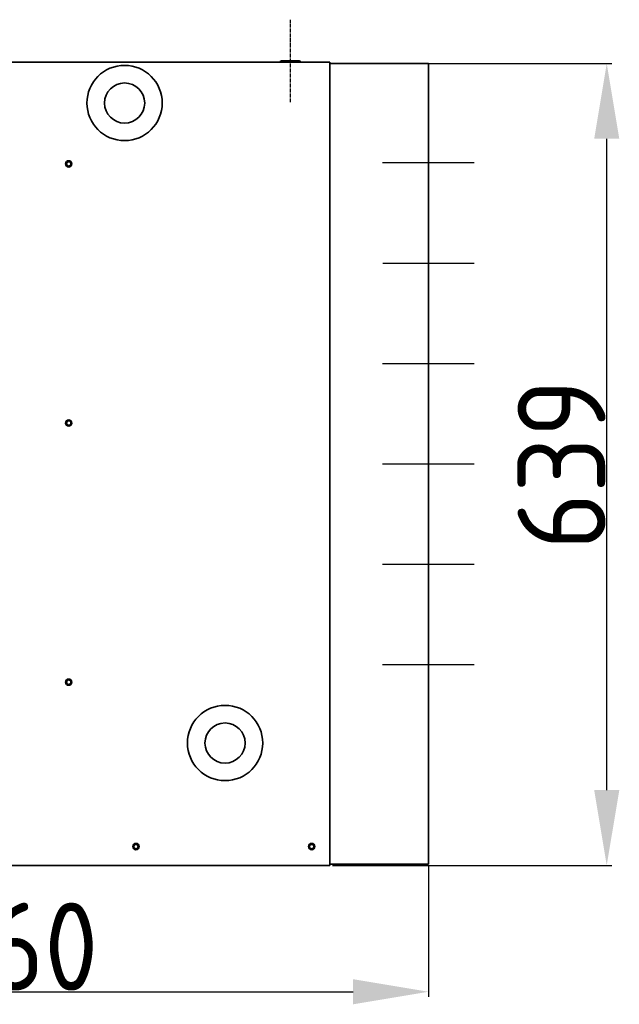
# Model space of a CAD drawing. Extents: x 1965 to 12366, y 538 to 8452.
# Tile 18 of 33: x 9217 to 9694, y 2269 to 3054. Entities that reach past the tile are written whole.
import ezdxf

# ---------------------------------------------------------------- set-up
doc = ezdxf.new("R2010")
doc.units = 0
doc.header["$LTSCALE"] = 2
doc.header["$PDMODE"] = 3
doc.header["$PDSIZE"] = 0.5
doc.linetypes.add('CENTER', pattern=[2, 1.25, -0.25, 0.25, -0.25])
doc.linetypes.add('HIDDEN', pattern=[0.375, 0.25, -0.125])
doc.layers.get('DEFPOINTS').update_dxf_attribs({"linetype": 'CONTINUOUS'})
for name, color, linetype in [('CENTER', 1, 'CENTER'), ('DIMENSIONS', 5, 'CONTINUOUS'), ('HIDDEN', 4, 'HIDDEN'), ('MARK BV', 7, 'CONTINUOUS')]:
    doc.layers.add(name, color=color, linetype=linetype)
doc.layers.add('Visible', color=7, linetype='CONTINUOUS', lineweight=35)
doc.styles.get("Standard").update_dxf_attribs({"font": 'ISOCP'})
doc.dimstyles.new('STANDARD$0', dxfattribs={"dimscale": 5, "dimtxt": 3, "dimasz": 3, "dimexe": 2, "dimexo": 1, "dimgap": 0.5, "dimtad": 1, "dimdec": 1, "dimdsep": 46, "dimtxsty": 'Standard', "dimcen": -1, "dimclrd": 256, "dimclre": 256, "dimclrt": 256, "dimadec": 0, "dimazin": 0, "dimtfac": 1, "dimtdec": 0, "dimtmove": 0, "dimatfit": 3, "dimfxl": 0, "dimtvp": 0.75, "dimtolj": 1, "dimtzin": 0, "dimarcsym": 0})

# ---------------------------------------------------------------- blocks, each defined once
blk = doc.blocks.new('*D78')
at = {"layer": 'DEFPOINTS', "color": 0}
for p in [(8882.49, 2379.69), (9542.49, 2380.69), (9542.49, 2278.97)]:
    blk.add_point(p, dxfattribs=at)
at = {"layer": 'DIMENSIONS', "lineweight": -2}
for p, q in [((8882.49, 2377.69), (8882.49, 2274.97)), ((9542.49, 2378.69), (9542.49, 2274.97)), ((8942.49, 2278.97), (9482.49, 2278.97))]:
    blk.add_line(p, q, dxfattribs=at)
at = {"layer": 'DIMENSIONS'}
for points in [[(8942.49, 2288.97), (8942.49, 2268.97), (8882.49, 2278.97)], [(9482.49, 2288.97), (9482.49, 2268.97), (9542.49, 2278.97)]]:
    blk.add_solid(points, dxfattribs=at)
at = {"layer": 'DIMENSIONS', "insert": (9212.49, 2314.97), "char_height": 70, "attachment_point": 5}
blk.add_mtext('\\A1;660', dxfattribs=at)
blk = doc.blocks.new('*D79')
at = {"layer": 'DEFPOINTS', "color": 0}
for p in [(9463.99, 3018.69), (9684.47, 3018.69), (9463.99, 2379.69)]:
    blk.add_point(p, dxfattribs=at)
at = {"layer": 'DIMENSIONS', "lineweight": -2}
for p, q in [((9465.99, 3018.69), (9688.47, 3018.69)), ((9684.47, 2439.69), (9684.47, 2958.69)), ((9465.99, 2379.69), (9688.47, 2379.69))]:
    blk.add_line(p, q, dxfattribs=at)
at = {"layer": 'DIMENSIONS'}
for points in [[(9674.47, 2958.69), (9694.47, 2958.69), (9684.47, 3018.69)], [(9674.47, 2439.69), (9694.47, 2439.69), (9684.47, 2379.69)]]:
    blk.add_solid(points, dxfattribs=at)
at = {"layer": 'DIMENSIONS', "insert": (9648.47, 2699.19), "char_height": 70, "attachment_point": 5, "rotation": 90}
blk.add_mtext('\\A1;639', dxfattribs=at)

msp = doc.modelspace()

# ---------------------------------------------------------------- linework, layer by layer
at = {"layer": 'CENTER'}
msp.add_line((9432.49, 2987.99), (9432.49, 3053.59), dxfattribs=at)
at = {"layer": 'HIDDEN'}
for p, q in [((9506, 2939.69), (9542.49, 2939.69)), ((9506.02, 2859.69), (9542.49, 2859.69)), ((9506, 2779.69), (9542.49, 2779.69)), ((9506, 2699.69), (9542.49, 2699.69)), ((9506, 2619.69), (9542.49, 2619.69)), ((9506, 2539.69), (9542.49, 2539.69))]:
    msp.add_line(p, q, dxfattribs=at)
at = {"layer": 'MARK BV'}
for p, q in [((9542.49, 2939.69), (9578.99, 2939.69)), ((9542.52, 2859.69), (9578.99, 2859.69)), ((9542.49, 2779.69), (9578.99, 2779.69)), ((9542.49, 2699.69), (9578.99, 2699.69)), ((9542.49, 2619.69), (9578.99, 2619.69)), ((9542.49, 2539.69), (9578.99, 2539.69))]:
    msp.add_line(p, q, dxfattribs=at)
at = {"layer": 'Visible'}
for p, q in [((9425.49, 3020.79), (9439.49, 3020.79)), ((9463.99, 3019.69), (8882.49, 3019.69)), ((9424.49, 3019.69), (9424.49, 3019.79)), ((9440.49, 3019.69), (9440.49, 3019.79)), ((9463.99, 2379.69), (9463.99, 3019.69)), ((9463.99, 3018.69), (9491.82, 3018.69)), ((9491.91, 3018.69), (9542.49, 3018.69)), ((9542.49, 3018.69), (9542.49, 2380.69)), ((9463.99, 2540.69), (9463.99, 2380.69)), ((9410.49, 2379.69), (8930.49, 2379.69)), ((9410.49, 2379.69), (9456.49, 2379.69)), ((9463.99, 2379.69), (9456.49, 2379.69)), ((9491.82, 2380.69), (9463.99, 2380.69)), ((9542.49, 2380.69), (9491.91, 2380.69))]:
    msp.add_line(p, q, dxfattribs=at)
for centre, radius in [((9300.49, 2987.19), 30), ((9300.49, 2987.19), 16), ((9255.99, 2938.69), 2.5), ((9255.99, 2938.69), 1.75), ((9255.99, 2732.19), 2.5), ((9255.99, 2732.19), 1.75), ((9255.99, 2525.69), 2.5), ((9255.99, 2525.69), 1.75), ((9380.49, 2477.19), 30), ((9380.49, 2477.19), 16), ((9309.49, 2394.69), 2.5), ((9309.49, 2394.69), 1.75), ((9449.49, 2394.69), 2.5), ((9449.49, 2394.69), 1.75)]:
    msp.add_circle(centre, radius, dxfattribs=at)
for centre, start, end in [((9425.49, 3019.79), 90, 180), ((9439.49, 3019.79), 0, 90)]:
    msp.add_arc(centre, 1, start, end, dxfattribs=at)

# ---------------------------------------------------------------- dimensions: what is measured, and where the dimension line sits
at = {"layer": 'DIMENSIONS'}
dim = msp.add_linear_dim(base=(9684.47, 3018.69), p1=(9463.99, 2379.69), p2=(9463.99, 3018.69), angle=90, dimstyle='STANDARD$0', override={"dimscale": 2, "dimtxt": 35, "dimasz": 30, "dimtvp": 7.5}, dxfattribs=at)
dim.commit()
dim.dimension.update_dxf_attribs({"geometry": '*D79', "text_midpoint": (9648.47, 2699.19)})
dim = msp.add_linear_dim(base=(9542.49, 2278.97), p1=(8882.49, 2379.69), p2=(9542.49, 2380.69), dimstyle='STANDARD$0', override={"dimscale": 2, "dimtxt": 35, "dimasz": 30, "dimtvp": 7.5}, dxfattribs=at)
dim.commit()
dim.dimension.update_dxf_attribs({"geometry": '*D78', "text_midpoint": (9212.49, 2314.97)})

doc.saveas('drawing.dxf')
